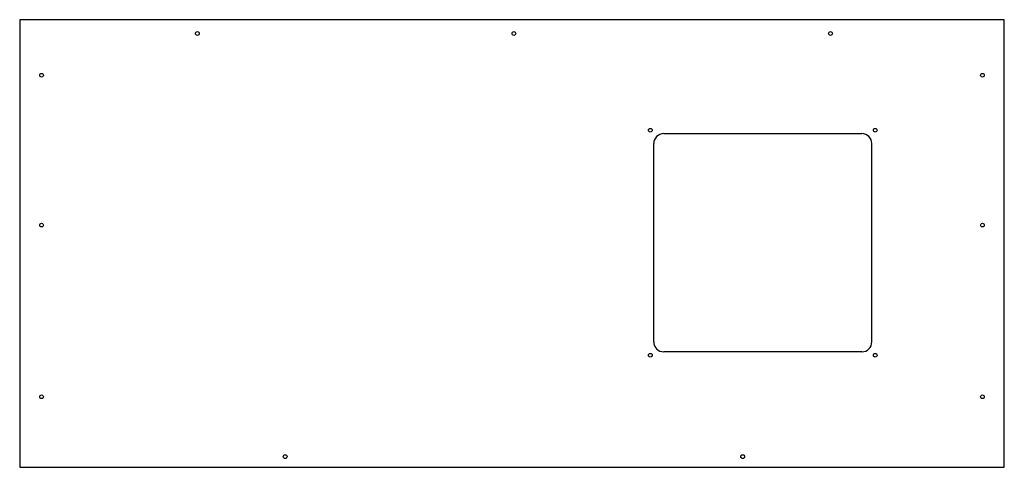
# Model space of a CAD drawing. Header units: inches. Extents: x -13.2 to 13.2, y -6 to 6.
import ezdxf

# ---------------------------------------------------------------- set-up
doc = ezdxf.new("R2010")
doc.units = ezdxf.units.IN
doc.header["$MEASUREMENT"] = 0

msp = doc.modelspace()

# ---------------------------------------------------------------- linework, layer by layer
at = {"color": 7, "linetype": 'Continuous'}
for p, q in [((13.25, 6.02), (-13.25, 6.02)), ((-13.25, 6.02), (-13.25, -6.02)), ((13.25, -6.02), (13.25, 6.02)), ((9.417, 2.954), (4.083, 2.954)), ((3.816, -2.647), (3.816, 2.687)), ((9.684, -2.647), (9.684, 2.687)), ((9.417, -2.914), (4.083, -2.914)), ((-13.25, -6.02), (13.25, -6.02))]:
    msp.add_line(p, q, dxfattribs=at)
for centre in [(-8.468, 5.649), (0.052, 5.649), (8.572, 5.649), (-12.66, 4.525), (12.66, 4.525), (3.723, 3.047), (9.777, 3.047), (-12.66, 0.494), (12.66, 0.494), (3.723, -3.007), (9.777, -3.007), (-12.66, -4.123), (12.66, -4.123), (-6.105, -5.733), (6.209, -5.733)]:
    msp.add_circle(centre, 0.05, dxfattribs=at)
for centre, start, end in [((4.083, 2.687), 90, 180), ((9.417, 2.687), 0, 90), ((4.083, -2.647), 180, 270), ((9.417, -2.647), 270, 0)]:
    msp.add_arc(centre, 0.268, start, end, dxfattribs=at)

doc.saveas('drawing.dxf')
